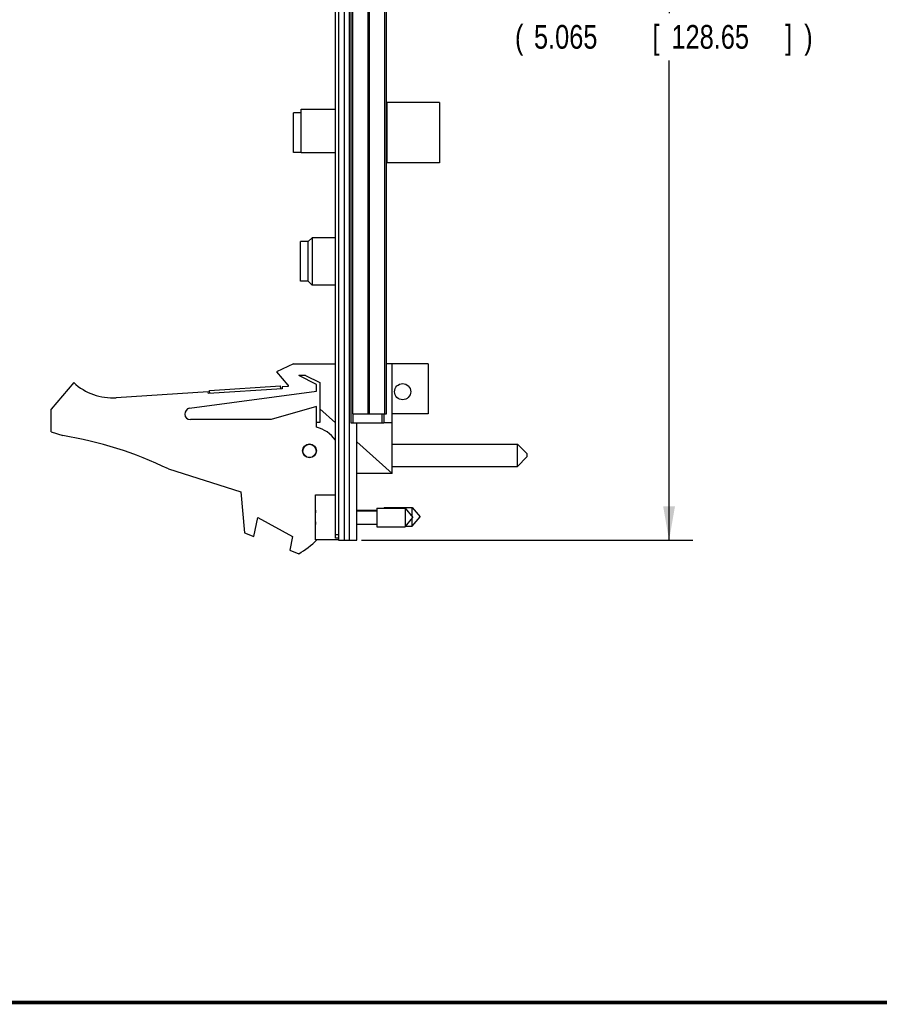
# Model space of a CAD drawing. Header units: inches. Extents: x 0.2 to 16.8, y 0.1 to 10.8.
# Tile 2 of 10: x 6.8 to 11.4, y 0.2 to 5.4. Entities that reach past the tile are written whole.
import ezdxf

# ---------------------------------------------------------------- set-up
doc = ezdxf.new("R2010")
doc.units = ezdxf.units.IN
doc.header["$LTSCALE"] = 0.935
doc.header["$MEASUREMENT"] = 0
doc.layers.get('0').update_dxf_attribs({"linetype": 'CONTINUOUS'})
doc.layers.add('DIMENSIONS', color=7, linetype='CONTINUOUS')
doc.styles.get("Standard").update_dxf_attribs({"font": 'txt', "width": 0.8})
doc.dimstyles.new('DIMSTYLE_2', dxfattribs={"dimtxt": 0.125, "dimasz": 0.18, "dimexe": 0.18, "dimexo": 0.0625, "dimgap": 0.09, "dimtad": 0, "dimtih": 1, "dimtoh": 1, "dimdec": 3, "dimzin": 4, "dimdsep": 46, "dimtxsty": 'STANDARD', "dimblk": '_FILLED', "dimblk1": '_FILLED', "dimblk2": '_FILLED', "dimcen": 0.09, "dimadec": 0, "dimazin": 0, "dimtp": 0.01, "dimtm": 0.01, "dimtfac": 1, "dimtdec": 3, "dimtofl": 0, "dimtmove": 0, "dimatfit": 3, "dimldrblk": '_FILLED', "dimfxl": 1, "dimtolj": 1, "dimtzin": 4, "dimarcsym": 0})

# ---------------------------------------------------------------- blocks, each defined once
blk = doc.blocks.new('_FILLED')
at = {"color": 0, "linetype": 'BYBLOCK'}
blk.add_solid([(0, 0), (-1, 0.174), (-1, -0.174)], dxfattribs=at)
blk = doc.blocks.new('*D17')
at = {"layer": 'DIMENSIONS', "color": 2, "linetype": 'CONTINUOUS'}
for p, q in [((8.6322, 7.7608), (10.379, 7.7608)), ((10.254, 7.7608), (10.254, 5.4761)), ((10.254, 2.6958), (10.254, 5.2261)), ((8.6322, 2.6958), (10.379, 2.6958))]:
    blk.add_line(p, q, dxfattribs=at)
at = {"layer": 'DIMENSIONS', "color": 2, "linetype": 'CONTINUOUS', "xscale": 0.18, "yscale": 0.18, "zscale": 0.18}
for p, rotation in [((10.254, 7.7608), 90), ((10.254, 2.6958), 270)]:
    blk.add_blockref('_FILLED', p, dxfattribs=dict(at, rotation=rotation))
at = {"layer": 'DIMENSIONS', "color": 2, "linetype": 'CONTINUOUS', "width": 0.8}
for s, p in [('(', (9.4415, 5.2886)), ('5.065', (9.5415, 5.2886)), ('[', (10.1665, 5.2886)), ('128.65', (10.2665, 5.2886)), (']', (10.8665, 5.2886)), (')', (10.9665, 5.2886))]:
    blk.add_text(s, height=0.125, dxfattribs=at).set_placement(p)

msp = doc.modelspace()

# ---------------------------------------------------------------- linework, layer by layer
at = {"color": 7, "linetype": 'CONTINUOUS'}
for p, q in [((8.495, 2.7064), (8.495, 7.7513)), ((8.51, 7.7608), (8.51, 2.6958)), ((8.5399, 7.7608), (8.5399, 2.6958)), ((8.5761, 7.4108), (8.5761, 3.3159)), ((8.7639, 3.3634), (8.7639, 7.3634)), ((8.7639, 5.0022), (8.7683, 5.0022)), ((9.0439, 5.0054), (8.7683, 5.0054)), ((8.7683, 4.6861), (8.7683, 5.0054)), ((9.0439, 5.0054), (9.0439, 4.6861)), ((8.3136, 4.951), (8.2742, 4.951)), ((8.2742, 4.7404), (8.2742, 4.951)), ((8.3136, 4.9693), (8.495, 4.9693)), ((8.3136, 4.7398), (8.3136, 4.9693)), ((8.3136, 4.7404), (8.2742, 4.7404)), ((8.495, 4.7398), (8.3136, 4.7398)), ((8.7639, 4.6892), (8.7683, 4.6892)), ((9.0439, 4.6861), (8.7683, 4.6861)), ((8.3512, 4.2717), (8.3112, 4.2717)), ((8.3112, 4.0617), (8.3112, 4.2717)), ((8.3512, 4.2717), (8.3712, 4.2917)), ((8.3512, 4.0617), (8.3512, 4.2717)), ((8.495, 4.2917), (8.3712, 4.2917)), ((8.3712, 4.2917), (8.3712, 4.0417)), ((8.3512, 4.0617), (8.3112, 4.0617)), ((8.3512, 4.0617), (8.3712, 4.0417)), ((8.495, 4.0417), (8.3712, 4.0417)), ((8.273, 3.6272), (8.184, 3.5842)), ((8.184, 3.5842), (8.244, 3.5142)), ((8.273, 3.6272), (8.495, 3.6272)), ((8.984, 3.6272), (8.7639, 3.6272)), ((8.794, 3.0482), (8.794, 3.6272)), ((8.984, 3.6272), (8.984, 3.3622)), ((8.3372, 3.5642), (8.301, 3.5642)), ((8.395, 3.5172), (8.301, 3.5642)), ((8.3372, 3.5642), (8.413, 3.5272)), ((7.115, 3.5272), (6.995, 3.3872)), ((7.8239, 3.4796), (7.3386, 3.4478)), ((7.726, 3.3919), (8.395, 3.4822)), ((7.8245, 3.4696), (7.8239, 3.4796)), ((8.2137, 3.4951), (7.8245, 3.4696)), ((7.831, 3.4851), (8.2052, 3.5096)), ((7.832, 3.4701), (7.831, 3.4851)), ((8.2062, 3.4946), (8.2052, 3.5096)), ((8.245, 3.5072), (8.2131, 3.5051)), ((8.2131, 3.5051), (8.2137, 3.4951)), ((8.244, 3.5142), (8.245, 3.5157)), ((8.245, 3.5157), (8.245, 3.5072)), ((8.395, 3.4822), (8.395, 3.5172)), ((8.413, 3.5272), (8.413, 3.3172)), ((6.995, 3.2672), (6.995, 3.3872)), ((8.395, 3.4022), (8.155, 3.3322)), ((8.395, 3.2922), (8.395, 3.4022)), ((8.413, 3.3888), (8.495, 3.3155)), ((8.155, 3.3322), (7.73, 3.3322)), ((8.5859, 3.3634), (8.7639, 3.3634)), ((8.7501, 3.3634), (8.7501, 3.3159)), ((8.984, 3.3622), (8.794, 3.3622)), ((8.413, 3.3172), (8.395, 3.3172)), ((8.5761, 3.3159), (8.7501, 3.3159)), ((8.608, 2.6958), (8.608, 3.3159)), ((8.7501, 3.3172), (8.794, 3.3172)), ((6.995, 3.2672), (7.057, 3.2477)), ((8.608, 3.2145), (8.794, 3.0482)), ((8.794, 3.2035), (9.454, 3.2035)), ((9.454, 3.2035), (9.504, 3.1535)), ((9.454, 3.0855), (9.454, 3.2035)), ((9.454, 3.0855), (9.504, 3.1355)), ((9.504, 3.1535), (9.504, 3.1355)), ((7.615, 3.0719), (7.995, 2.9522)), ((8.794, 3.0855), (9.454, 3.0855)), ((8.794, 3.0482), (8.608, 3.0482)), ((7.995, 2.9522), (8.015, 2.7352)), ((8.39, 2.9352), (8.495, 2.9352)), ((8.39, 2.6982), (8.39, 2.9352)), ((8.7137, 2.8659), (8.8617, 2.8659)), ((8.7137, 2.8659), (8.7137, 2.7675)), ((8.7517, 2.8694), (8.8998, 2.8694)), ((8.7517, 2.8694), (8.7517, 2.8659)), ((8.8617, 2.8659), (8.903, 2.8167)), ((8.8617, 2.8659), (8.8617, 2.7675)), ((8.8998, 2.8694), (8.9411, 2.8202)), ((8.8998, 2.8206), (8.8998, 2.8694)), ((8.065, 2.716), (8.085, 2.816)), ((8.085, 2.816), (8.269, 2.716)), ((8.39, 2.8305), (8.3879, 2.8305)), ((8.608, 2.8552), (8.7137, 2.8552)), ((8.608, 2.8518), (8.7137, 2.8518)), ((8.8617, 2.7675), (8.903, 2.8167)), ((8.8998, 2.771), (8.9411, 2.8202)), ((8.8998, 2.771), (8.8998, 2.8128)), ((8.3879, 2.8029), (8.39, 2.8029)), ((8.608, 2.7817), (8.7137, 2.7817)), ((8.7137, 2.7675), (8.8617, 2.7675)), ((8.8647, 2.771), (8.8998, 2.771)), ((8.015, 2.7352), (8.065, 2.716)), ((8.269, 2.716), (8.2544, 2.6431)), ((8.51, 2.7064), (8.495, 2.7064)), ((8.51, 2.6982), (8.39, 2.6982)), ((8.51, 2.6958), (8.608, 2.6958)), ((8.2544, 2.6431), (8.301, 2.6252))]:
    msp.add_line(p, q, dxfattribs=at)
at = {"color": 9, "linetype": 'CONTINUOUS'}
for p, q in [((8.5697, 2.6958), (8.5697, 7.7608)), ((8.6668, 3.3634), (8.6668, 7.3634)), ((8.6731, 7.3634), (8.6731, 3.3634)), ((8.755, 3.3634), (8.755, 7.3634)), ((8.7403, 3.3159), (8.7403, 3.3634)), ((8.495, 2.7264), (8.51, 2.7264))]:
    msp.add_line(p, q, dxfattribs=at)
at = {"color": 7, "linetype": 'CONTINUOUS', "const_width": 0.02}
msp.add_lwpolyline([(0.25, 0.2586), (16.75, 0.2586)], dxfattribs=at)
at = {"color": 7, "linetype": 'CONTINUOUS'}
for centre, radius in [((8.849, 3.4796), 0.0425), ((8.358, 3.1672), 0.0365), ((8.358, 3.1672), 0.035)]:
    msp.add_circle(centre, radius, dxfattribs=at)
for centre, radius, start, end in [((7.319, 3.7472), 0.3, 227.1666, 273.7467), ((7.73, 3.3622), 0.03, 97.6845, 270), ((8.35, 3.1179), 0.18, 36.3186, 75.5225), ((6.7337, 1.2477), 2.026, 64.2145, 80.8167), ((8.7003, 2.8167), 0.3127, 172.9387, 177.4743), ((8.7003, 2.8167), 0.3127, 182.5257, 187.0613), ((8.08, 3.0172), 0.45, 299.4136, 314.835)]:
    msp.add_arc(centre, radius, start, end, dxfattribs=at)
at = {"color": 9, "linetype": 'CONTINUOUS'}
for points, knots in [([(8.5849, 7.3634), (8.5849, 6.9187), (8.5849, 6.0295), (8.5849, 4.6961), (8.5849, 3.8075), (8.5849, 3.3634)], [0, 0, 0, 0, 0.333567, 0.6669, 1, 1, 1, 1]), ([(8.5859, 3.3634), (8.5859, 3.3612), (8.5859, 3.357), (8.5859, 3.3507), (8.5859, 3.3447), (8.5859, 3.3388), (8.5859, 3.333), (8.5859, 3.3274), (8.5859, 3.3217), (8.5859, 3.3178), (8.5859, 3.3159)], [0, 0, 0, 0, 0.137679, 0.269309, 0.396038, 0.519124, 0.639819, 0.759367, 0.879013, 1, 1, 1, 1])]:
    msp.add_open_spline(points, degree=3, knots=knots, dxfattribs=at)

# ---------------------------------------------------------------- dimensions: what is measured, and where the dimension line sits
at = {"layer": 'DIMENSIONS', "color": 2, "linetype": 'CONTINUOUS'}
dim = msp.add_linear_dim(base=(10.254, 2.6958), p1=(8.6322, 7.7608), p2=(8.6322, 2.6958), angle=270, text='(<>)', dimstyle='DIMSTYLE_2', dxfattribs=at)
dim.commit()
dim.dimension.update_dxf_attribs({"geometry": '*D17', "text_midpoint": (10.254, 5.3511), "dimtype": 160})

doc.saveas('drawing.dxf')
